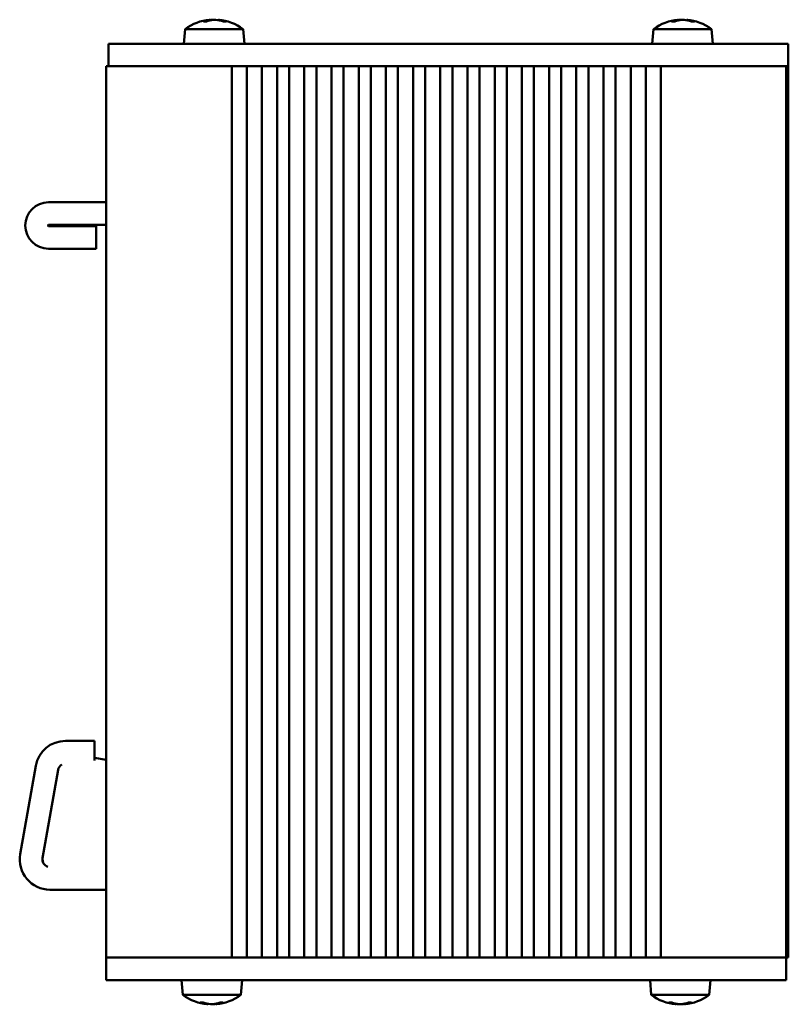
# Model space of a CAD drawing. Header units: millimetres. Extents: x 20 to 193, y 97 to 242.
# Tile 3 of 3: x 142 to 193, y 97 to 162. Entities that reach past the tile are written whole.
import ezdxf

# ---------------------------------------------------------------- set-up
doc = ezdxf.new("R2010")
doc.units = ezdxf.units.MM
doc.layers.add('Viditelné hrany(CSN)', color=7, linetype='Continuous', lineweight=50)

msp = doc.modelspace()

# ---------------------------------------------------------------- linework, layer by layer
at = {"layer": 'Viditelné hrany(CSN)'}
for p, q in [((154.322, 161.898), (154.11, 161.898)), ((154.527, 162.023), (154.532, 161.974)), ((155.093, 162.023), (155.09, 161.992)), ((155.593, 161.898), (155.414, 161.898)), ((185.299, 161.898), (185.093, 161.898)), ((185.527, 162.023), (185.53, 161.978)), ((186.093, 162.023), (186.09, 161.989)), ((186.579, 161.898), (186.393, 161.898)), ((152.894, 161.399), (152.81, 160.436)), ((152.894, 161.399), (156.726, 161.399)), ((156.726, 161.399), (156.81, 160.436)), ((183.894, 161.399), (183.81, 160.436)), ((183.894, 161.399), (187.726, 161.399)), ((187.726, 161.399), (187.81, 160.436)), ((147.81, 160.436), (149.81, 160.436)), ((147.81, 160.436), (147.81, 158.936)), ((190.81, 160.436), (149.81, 160.436)), ((190.81, 160.436), (192.81, 160.436)), ((192.81, 158.936), (192.81, 160.436)), ((147.66, 158.936), (149.66, 158.936)), ((147.66, 158.936), (147.66, 99.936)), ((153.56, 158.936), (149.66, 158.936)), ((153.56, 158.936), (154.087, 158.936)), ((154.087, 158.936), (156.066, 158.936)), ((155.978, 158.936), (155.978, 99.936)), ((156.066, 158.936), (156.378, 158.936)), ((156.578, 158.936), (156.378, 158.936)), ((156.578, 158.936), (156.89, 158.936)), ((156.89, 158.936), (158.066, 158.936)), ((156.978, 99.936), (156.978, 158.936)), ((157.978, 158.936), (157.978, 99.936)), ((158.066, 158.936), (158.378, 158.936)), ((158.578, 158.936), (158.378, 158.936)), ((158.578, 158.936), (158.89, 158.936)), ((158.89, 158.936), (159.866, 158.936)), ((158.978, 99.936), (158.978, 158.936)), ((159.778, 158.936), (159.778, 99.936)), ((159.866, 158.936), (160.178, 158.936)), ((160.378, 158.936), (160.178, 158.936)), ((160.378, 158.936), (160.69, 158.936)), ((160.69, 158.936), (161.666, 158.936)), ((160.778, 99.936), (160.778, 158.936)), ((161.578, 158.936), (161.578, 99.936)), ((161.666, 158.936), (161.978, 158.936)), ((162.178, 158.936), (161.978, 158.936)), ((162.178, 158.936), (162.49, 158.936)), ((162.49, 158.936), (163.466, 158.936)), ((162.578, 99.936), (162.578, 158.936)), ((163.378, 158.936), (163.378, 99.936)), ((163.466, 158.936), (163.778, 158.936)), ((163.978, 158.936), (163.778, 158.936)), ((163.978, 158.936), (164.29, 158.936)), ((164.29, 158.936), (165.266, 158.936)), ((164.378, 99.936), (164.378, 158.936)), ((165.178, 158.936), (165.178, 99.936)), ((165.266, 158.936), (165.578, 158.936)), ((165.778, 158.936), (165.578, 158.936)), ((165.778, 158.936), (166.09, 158.936)), ((166.09, 158.936), (167.066, 158.936)), ((166.178, 99.936), (166.178, 158.936)), ((166.978, 158.936), (166.978, 99.936)), ((167.066, 158.936), (167.378, 158.936)), ((167.578, 158.936), (167.378, 158.936)), ((167.578, 158.936), (167.89, 158.936)), ((167.89, 158.936), (168.866, 158.936)), ((167.978, 99.936), (167.978, 158.936)), ((168.778, 158.936), (168.778, 99.936)), ((168.866, 158.936), (169.178, 158.936)), ((169.378, 158.936), (169.178, 158.936)), ((169.378, 158.936), (169.69, 158.936)), ((169.69, 158.936), (170.666, 158.936)), ((169.778, 99.936), (169.778, 158.936)), ((170.578, 158.936), (170.578, 99.936)), ((170.666, 158.936), (170.978, 158.936)), ((171.178, 158.936), (170.978, 158.936)), ((171.178, 158.936), (171.49, 158.936)), ((171.49, 158.936), (172.466, 158.936)), ((171.578, 99.936), (171.578, 158.936)), ((172.378, 158.936), (172.378, 99.936)), ((172.466, 158.936), (172.778, 158.936)), ((172.978, 158.936), (172.778, 158.936)), ((172.978, 158.936), (173.29, 158.936)), ((173.29, 158.936), (174.266, 158.936)), ((173.378, 99.936), (173.378, 158.936)), ((174.178, 158.936), (174.178, 99.936)), ((174.266, 158.936), (174.578, 158.936)), ((174.778, 158.936), (174.578, 158.936)), ((174.778, 158.936), (175.09, 158.936)), ((175.09, 158.936), (176.066, 158.936)), ((175.178, 99.936), (175.178, 158.936)), ((175.978, 158.936), (175.978, 99.936)), ((176.066, 158.936), (176.378, 158.936)), ((176.578, 158.936), (176.378, 158.936)), ((176.578, 158.936), (176.89, 158.936)), ((176.89, 158.936), (177.866, 158.936)), ((176.978, 99.936), (176.978, 158.936)), ((177.778, 158.936), (177.778, 99.936)), ((177.866, 158.936), (178.178, 158.936)), ((178.378, 158.936), (178.178, 158.936)), ((178.378, 158.936), (178.69, 158.936)), ((178.69, 158.936), (179.666, 158.936)), ((178.778, 99.936), (178.778, 158.936)), ((179.578, 158.936), (179.578, 99.936)), ((179.666, 158.936), (179.978, 158.936)), ((180.178, 158.936), (179.978, 158.936)), ((180.178, 158.936), (180.49, 158.936)), ((180.49, 158.936), (181.466, 158.936)), ((180.578, 99.936), (180.578, 158.936)), ((181.378, 158.936), (181.378, 99.936)), ((181.466, 158.936), (181.778, 158.936)), ((181.978, 158.936), (181.778, 158.936)), ((181.978, 158.936), (182.29, 158.936)), ((182.29, 158.936), (183.466, 158.936)), ((182.378, 99.936), (182.378, 158.936)), ((183.378, 158.936), (183.378, 99.936)), ((183.466, 158.936), (183.778, 158.936)), ((183.978, 158.936), (183.778, 158.936)), ((183.978, 158.936), (184.29, 158.936)), ((184.29, 158.936), (186.233, 158.936)), ((184.378, 99.936), (184.378, 158.936)), ((186.233, 158.936), (186.76, 158.936)), ((190.66, 158.936), (186.76, 158.936)), ((190.66, 158.936), (192.147, 158.936)), ((192.81, 158.936), (192.147, 158.936)), ((192.66, 99.936), (192.66, 158.936)), ((192.81, 158.936), (192.81, 99.936)), ((143.847, 149.936), (147.66, 149.936)), ((143.847, 148.436), (147.66, 148.436)), ((143.847, 148.361), (147.01, 148.361)), ((147.01, 148.361), (147.01, 146.861)), ((147.01, 146.861), (143.847, 146.861)), ((146.896, 114.284), (144.975, 114.284)), ((146.896, 112.994), (146.896, 114.284)), ((147.66, 113.027), (146.896, 113.162)), ((143.005, 112.631), (141.974, 106.783)), ((144.482, 112.371), (143.451, 106.523)), ((143.943, 104.436), (147.66, 104.436)), ((149.66, 99.936), (147.66, 99.936)), ((147.66, 99.936), (147.66, 98.436)), ((153.56, 99.936), (149.66, 99.936)), ((154.087, 99.936), (153.56, 99.936)), ((156.066, 99.936), (154.087, 99.936)), ((156.378, 99.936), (156.066, 99.936)), ((156.578, 99.936), (156.378, 99.936)), ((156.89, 99.936), (156.578, 99.936)), ((158.066, 99.936), (156.89, 99.936)), ((158.378, 99.936), (158.066, 99.936)), ((158.578, 99.936), (158.378, 99.936)), ((158.89, 99.936), (158.578, 99.936)), ((159.866, 99.936), (158.89, 99.936)), ((160.178, 99.936), (159.866, 99.936)), ((160.378, 99.936), (160.178, 99.936)), ((160.69, 99.936), (160.378, 99.936)), ((161.666, 99.936), (160.69, 99.936)), ((161.978, 99.936), (161.666, 99.936)), ((162.178, 99.936), (161.978, 99.936)), ((162.49, 99.936), (162.178, 99.936)), ((163.466, 99.936), (162.49, 99.936)), ((163.778, 99.936), (163.466, 99.936)), ((163.978, 99.936), (163.778, 99.936)), ((164.29, 99.936), (163.978, 99.936)), ((165.266, 99.936), (164.29, 99.936)), ((165.578, 99.936), (165.266, 99.936)), ((165.778, 99.936), (165.578, 99.936)), ((166.09, 99.936), (165.778, 99.936)), ((167.066, 99.936), (166.09, 99.936)), ((167.378, 99.936), (167.066, 99.936)), ((167.578, 99.936), (167.378, 99.936)), ((167.89, 99.936), (167.578, 99.936)), ((168.866, 99.936), (167.89, 99.936)), ((169.178, 99.936), (168.866, 99.936)), ((169.378, 99.936), (169.178, 99.936)), ((169.69, 99.936), (169.378, 99.936)), ((170.666, 99.936), (169.69, 99.936)), ((170.978, 99.936), (170.666, 99.936)), ((171.178, 99.936), (170.978, 99.936)), ((171.49, 99.936), (171.178, 99.936)), ((172.466, 99.936), (171.49, 99.936)), ((172.778, 99.936), (172.466, 99.936)), ((172.978, 99.936), (172.778, 99.936)), ((173.29, 99.936), (172.978, 99.936)), ((174.266, 99.936), (173.29, 99.936)), ((174.578, 99.936), (174.266, 99.936)), ((174.778, 99.936), (174.578, 99.936)), ((175.09, 99.936), (174.778, 99.936)), ((176.066, 99.936), (175.09, 99.936)), ((176.378, 99.936), (176.066, 99.936)), ((176.578, 99.936), (176.378, 99.936)), ((176.89, 99.936), (176.578, 99.936)), ((177.866, 99.936), (176.89, 99.936)), ((178.178, 99.936), (177.866, 99.936)), ((178.378, 99.936), (178.178, 99.936)), ((178.69, 99.936), (178.378, 99.936)), ((179.666, 99.936), (178.69, 99.936)), ((179.978, 99.936), (179.666, 99.936)), ((180.178, 99.936), (179.978, 99.936)), ((180.49, 99.936), (180.178, 99.936)), ((181.466, 99.936), (180.49, 99.936)), ((181.778, 99.936), (181.466, 99.936)), ((181.978, 99.936), (181.778, 99.936)), ((182.29, 99.936), (181.978, 99.936)), ((183.466, 99.936), (182.29, 99.936)), ((183.778, 99.936), (183.466, 99.936)), ((183.978, 99.936), (183.778, 99.936)), ((184.29, 99.936), (183.978, 99.936)), ((186.233, 99.936), (184.29, 99.936)), ((186.76, 99.936), (186.233, 99.936)), ((190.66, 99.936), (186.76, 99.936)), ((192.66, 99.936), (190.66, 99.936)), ((192.81, 99.936), (192.66, 99.936)), ((192.66, 98.436), (192.66, 99.936)), ((149.66, 98.436), (147.66, 98.436)), ((149.66, 98.436), (190.66, 98.436)), ((152.744, 97.473), (152.66, 98.436)), ((156.576, 97.473), (156.66, 98.436)), ((183.744, 97.473), (183.66, 98.436)), ((187.576, 97.473), (187.66, 98.436)), ((192.66, 98.436), (190.66, 98.436)), ((156.576, 97.473), (152.744, 97.473)), ((187.576, 97.473), (183.744, 97.473)), ((153.906, 96.974), (154.098, 96.974)), ((154.376, 96.848), (154.379, 96.886)), ((154.944, 96.848), (154.94, 96.89)), ((155.194, 96.974), (155.393, 96.974)), ((184.906, 96.974), (185.098, 96.974)), ((185.376, 96.848), (185.379, 96.886)), ((185.377, 96.848), (185.379, 96.882)), ((185.944, 96.848), (185.94, 96.89)), ((185.943, 96.848), (185.94, 96.886)), ((186.194, 96.974), (186.393, 96.974))]:
    msp.add_line(p, q, dxfattribs=at)
for centre, radius, start, end in [((154.81, 158.836), 3.2, 95.1401, 126.77442), ((154.81, 158.836), 3.2, 53.22558, 84.8599), ((185.81, 158.836), 3.2, 95.10889, 126.77442), ((185.81, 158.836), 3.2, 53.22558, 84.89111), ((143.847, 148.398), 1.538, 90, 270), ((143.847, 148.398), 0.0375, 90, 270), ((144.975, 112.284), 2, 90, 170), ((144.975, 112.284), 0.5, 118.72687, 170), ((143.943, 106.436), 2, 170, 270), ((143.943, 106.436), 0.5, 170, 255.06653), ((144.46, 106.483), 1, 170, 195.9337), ((154.66, 100.036), 3.2, 233.22558, 264.90734), ((154.66, 100.036), 3.2, 275.09266, 306.77442), ((185.66, 100.036), 3.2, 233.22558, 264.90734), ((185.66, 100.036), 3.2, 275.09266, 306.77442)]:
    msp.add_arc(centre, radius, start, end, dxfattribs=at)
for centre, major_axis, ratio, start_param, end_param in [((154.895, 158.845), (-0.361, 3.178), 0.636438, 0.01744, 0.221074), ((154.727, 158.845), (0.37, 3.177), 0.658777, 0.166376, 0.370009), ((154.739, 158.845), (0.434, 3.169), 0.766388, 0.19426, 0.261837), ((154.88, 158.845), (-0.434, 3.169), 0.766388, 5.885292, 6.088925), ((154.737, 158.845), (0.419, 3.17), 0.747273, 6.088404, 6.292037), ((185.893, 158.845), (-0.37, 3.177), 0.658777, 0.013008, 0.216641), ((185.729, 158.845), (0.38, 3.175), 0.680543, 0.171041, 0.374675), ((185.737, 158.845), (0.419, 3.17), 0.747273, 0.188235, 0.261574), ((185.883, 158.845), (-0.419, 3.17), 0.747273, 5.891317, 6.09495), ((185.735, 158.845), (0.406, 3.172), 0.727507, 6.082762, 6.286396), ((154.738, 100.026), (-0.394, -3.174), 0.707107, 6.077461, 6.281094), ((154.585, 100.026), (0.406, -3.172), 0.727507, 5.896958, 6.100591), ((154.738, 100.026), (-0.391, -3.174), 0.701715, 0.175968, 0.379602), ((154.735, 100.026), (-0.406, -3.172), 0.727507, 0.182594, 0.26194), ((154.579, 100.026), (0.38, -3.175), 0.680543, 0.008342, 0.211976), ((185.738, 100.026), (-0.394, -3.174), 0.707107, 6.077461, 6.281094), ((185.585, 100.026), (0.406, -3.172), 0.727507, 5.896958, 6.100591), ((185.587, 100.026), (0.419, -3.17), 0.747273, 6.021446, 6.09495), ((185.738, 100.026), (-0.391, -3.174), 0.701715, 0.175968, 0.379602), ((185.735, 100.026), (-0.406, -3.172), 0.727507, 0.182594, 0.26194), ((185.733, 100.026), (-0.419, -3.17), 0.747273, 0.188235, 0.261574), ((185.579, 100.026), (0.38, -3.175), 0.680543, 0.008342, 0.211976)]:
    msp.add_ellipse(centre, major_axis=major_axis, ratio=ratio, start_param=start_param, end_param=end_param, dxfattribs=at)
for points in [[(154.099, 161.895), (154.102, 161.897), (154.107, 161.898), (154.11, 161.898)], [(155.593, 161.898), (155.598, 161.898), (155.603, 161.897), (155.607, 161.895)], [(185.081, 161.895), (185.085, 161.897), (185.089, 161.898), (185.093, 161.898)], [(186.579, 161.898), (186.583, 161.898), (186.588, 161.897), (186.592, 161.895)], [(153.906, 96.974), (153.902, 96.974), (153.897, 96.975), (153.893, 96.976)], [(155.406, 96.976), (155.402, 96.975), (155.397, 96.974), (155.393, 96.974)], [(184.906, 96.974), (184.902, 96.974), (184.897, 96.975), (184.893, 96.976)], [(186.406, 96.976), (186.402, 96.975), (186.397, 96.974), (186.393, 96.974)]]:
    msp.add_open_spline(points, degree=3, dxfattribs=at)
for points, knots in [([(154.523, 162.023), (154.525, 162.023), (154.527, 162.023), (154.528, 162.023), (154.526, 162.023), (154.515, 162.021), (154.508, 162.02), (154.498, 162.019)], [0.00725567, 0.00725567, 0.00725567, 0.00725567, 0.00961365, 0.00961365, 0.01442241, 0.01442241, 0.01885448, 0.01885448, 0.01885448, 0.01885448]), ([(154.81, 162.023), (154.802, 162.023), (154.794, 162.023), (154.77, 162.023), (154.753, 162.023), (154.722, 162.021), (154.708, 162.02), (154.696, 162.019)], [0.00725567, 0.00725567, 0.00725567, 0.00725567, 0.00961365, 0.00961365, 0.01442241, 0.01442241, 0.01885448, 0.01885448, 0.01885448, 0.01885448]), ([(154.746, 162.019), (154.757, 162.02), (154.77, 162.021), (154.801, 162.023), (154.818, 162.023), (154.85, 162.023), (154.867, 162.023), (154.898, 162.021), (154.912, 162.02), (154.923, 162.019)], [0, 0, 0, 0, 0.00480683, 0.00480683, 0.00961365, 0.00961365, 0.01442241, 0.01442241, 0.01885448, 0.01885448, 0.01885448, 0.01885448]), ([(155.135, 162.019), (155.124, 162.02), (155.113, 162.021), (155.098, 162.023), (155.094, 162.023), (155.093, 162.023), (155.093, 162.023), (155.093, 162.023)], [0, 0, 0, 0, 0.00480683, 0.00480683, 0.00961365, 0.00961365, 0.01040642, 0.01040642, 0.01040642, 0.01040642]), ([(185.525, 162.023), (185.526, 162.023), (185.526, 162.023), (185.527, 162.023), (185.524, 162.023), (185.513, 162.021), (185.505, 162.02), (185.495, 162.019)], [0.0080825, 0.0080825, 0.0080825, 0.0080825, 0.00961365, 0.00961365, 0.01442241, 0.01442241, 0.01885448, 0.01885448, 0.01885448, 0.01885448]), ([(185.81, 162.023), (185.805, 162.023), (185.8, 162.023), (185.778, 162.023), (185.761, 162.023), (185.731, 162.021), (185.717, 162.02), (185.706, 162.019)], [0.0080825, 0.0080825, 0.0080825, 0.0080825, 0.00961365, 0.00961365, 0.01442241, 0.01442241, 0.01885448, 0.01885448, 0.01885448, 0.01885448]), ([(185.736, 162.019), (185.747, 162.02), (185.761, 162.021), (185.792, 162.023), (185.809, 162.023), (185.841, 162.023), (185.859, 162.023), (185.889, 162.021), (185.903, 162.02), (185.914, 162.019)], [0, 0, 0, 0, 0.00480683, 0.00480683, 0.00961365, 0.00961365, 0.01442241, 0.01442241, 0.01885448, 0.01885448, 0.01885448, 0.01885448]), ([(186.133, 162.019), (186.122, 162.02), (186.112, 162.021), (186.098, 162.023), (186.094, 162.023), (186.093, 162.023), (186.093, 162.023), (186.093, 162.023)], [0, 0, 0, 0, 0.00480683, 0.00480683, 0.00961365, 0.00961365, 0.01003641, 0.01003641, 0.01003641, 0.01003641]), ([(154.339, 96.853), (154.35, 96.852), (154.36, 96.85), (154.373, 96.849), (154.376, 96.848), (154.376, 96.848), (154.376, 96.848), (154.376, 96.848)], [0, 0, 0, 0, 0.004806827, 0.004806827, 0.009613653, 0.009613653, 0.009662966, 0.009662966, 0.009662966, 0.009662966]), ([(154.743, 96.853), (154.732, 96.852), (154.717, 96.85), (154.686, 96.849), (154.669, 96.848), (154.637, 96.848), (154.62, 96.849), (154.589, 96.851), (154.576, 96.852), (154.565, 96.853)], [0, 0, 0, 0, 0.00480683, 0.00480683, 0.00961365, 0.00961365, 0.01442241, 0.01442241, 0.01885448, 0.01885448, 0.01885448, 0.01885448]), ([(154.66, 96.848), (154.662, 96.848), (154.665, 96.848), (154.683, 96.848), (154.7, 96.849), (154.731, 96.851), (154.744, 96.852), (154.755, 96.853)], [0.00890496, 0.00890496, 0.00890496, 0.00890496, 0.009613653, 0.009613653, 0.014422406, 0.014422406, 0.018854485, 0.018854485, 0.018854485, 0.018854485]), ([(154.944, 96.848), (154.944, 96.848), (154.944, 96.848), (154.944, 96.848), (154.947, 96.849), (154.959, 96.851), (154.968, 96.852), (154.978, 96.853)], [0.00890496, 0.00890496, 0.00890496, 0.00890496, 0.009613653, 0.009613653, 0.014422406, 0.014422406, 0.018854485, 0.018854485, 0.018854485, 0.018854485]), ([(185.339, 96.853), (185.35, 96.852), (185.36, 96.85), (185.373, 96.849), (185.376, 96.848), (185.376, 96.848), (185.376, 96.848), (185.376, 96.848)], [0, 0, 0, 0, 0.004806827, 0.004806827, 0.009613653, 0.009613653, 0.009662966, 0.009662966, 0.009662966, 0.009662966]), ([(185.65, 96.848), (185.648, 96.848), (185.646, 96.848), (185.628, 96.848), (185.611, 96.849), (185.581, 96.851), (185.567, 96.852), (185.556, 96.853)], [0.009012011, 0.009012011, 0.009012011, 0.009012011, 0.009613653, 0.009613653, 0.014422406, 0.014422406, 0.018854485, 0.018854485, 0.018854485, 0.018854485]), ([(185.743, 96.853), (185.732, 96.852), (185.717, 96.85), (185.686, 96.849), (185.669, 96.848), (185.637, 96.848), (185.62, 96.849), (185.589, 96.851), (185.576, 96.852), (185.565, 96.853)], [0, 0, 0, 0, 0.00480683, 0.00480683, 0.00961365, 0.00961365, 0.01442241, 0.01442241, 0.01885448, 0.01885448, 0.01885448, 0.01885448]), ([(185.66, 96.848), (185.662, 96.848), (185.665, 96.848), (185.683, 96.848), (185.7, 96.849), (185.731, 96.851), (185.744, 96.852), (185.755, 96.853)], [0.00890496, 0.00890496, 0.00890496, 0.00890496, 0.009613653, 0.009613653, 0.014422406, 0.014422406, 0.018854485, 0.018854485, 0.018854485, 0.018854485]), ([(185.669, 96.848), (185.671, 96.848), (185.673, 96.848), (185.691, 96.848), (185.709, 96.849), (185.739, 96.851), (185.753, 96.852), (185.764, 96.853)], [0.009012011, 0.009012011, 0.009012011, 0.009012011, 0.009613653, 0.009613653, 0.014422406, 0.014422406, 0.018854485, 0.018854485, 0.018854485, 0.018854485]), ([(185.944, 96.848), (185.944, 96.848), (185.944, 96.848), (185.944, 96.848), (185.947, 96.849), (185.959, 96.851), (185.968, 96.852), (185.978, 96.853)], [0.00890496, 0.00890496, 0.00890496, 0.00890496, 0.009613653, 0.009613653, 0.014422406, 0.014422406, 0.018854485, 0.018854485, 0.018854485, 0.018854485])]:
    msp.add_open_spline(points, degree=3, knots=knots, dxfattribs=at)

doc.saveas('drawing.dxf')
